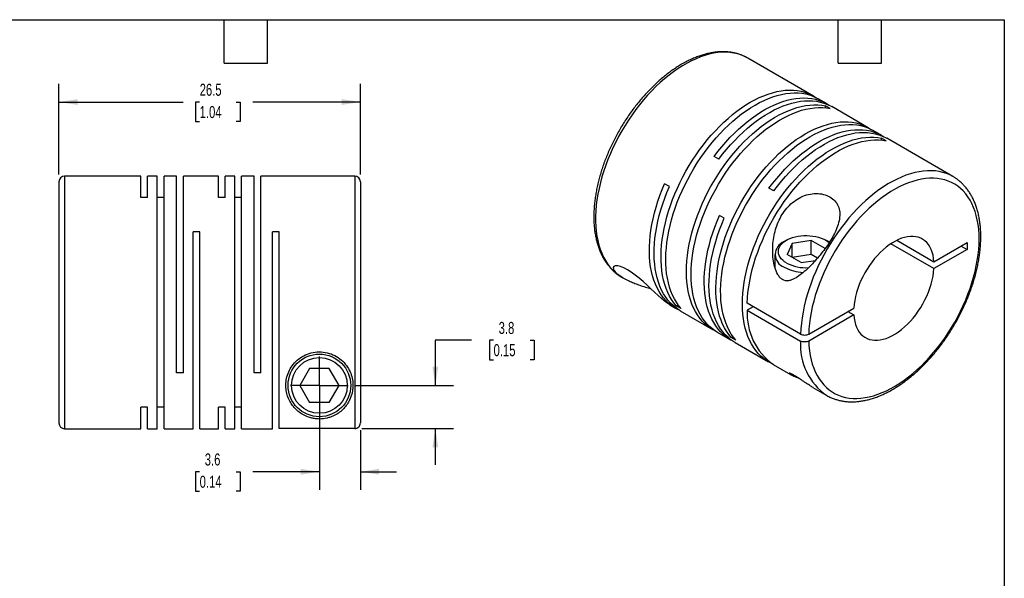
# Model space of a CAD drawing. Header units: millimetres. Extents: x 3 to 137, y 3 to 105.
# Tile 3 of 3: x 50 to 137, y 56 to 105. Entities that reach past the tile are written whole.
import ezdxf

# ---------------------------------------------------------------- set-up
doc = ezdxf.new("R2010")
doc.units = ezdxf.units.MM
doc.header["$LTSCALE"] = 0.5
doc.linetypes.add('SLD-Center', pattern=[19.05, 15.24, -1.27, 1.27, -1.27])
doc.linetypes.add('SLD-Solid', pattern=[0])
doc.layers.add('CENTER', color=40, linetype='SLD-Center')
doc.layers.add('DIMENSIONS', color=140, linetype='SLD-Solid', lineweight=25)
doc.layers.add('TEXT', color=140, linetype='SLD-Solid', lineweight=25)
doc.styles.add('SLDTEXTSTYLE0', font='TXT', dxfattribs={"width": 0.7})
doc.dimstyles.new('SLDDIMSTYLE0', dxfattribs={"dimtxt": 1.079004, "dimasz": 1.651, "dimexe": 0, "dimexo": 0.0625, "dimgap": 0.269751, "dimtad": 0, "dimtih": 1, "dimtoh": 1, "dimdec": 1, "dimrnd": 1e-09, "dimzin": 12, "dimdsep": 46, "dimtxsty": 'SLDTEXTSTYLE0', "dimsah": 1, "dimcen": 0.09, "dimadec": 0, "dimazin": 3, "dimtfac": 1, "dimtdec": 1, "dimtofl": 0, "dimtmove": 0, "dimatfit": 3, "dimfxl": 0, "dimfrac": 2, "dimtolj": 1, "dimtzin": 12, "dimarcsym": 0})
doc.dimstyles.new('SLDDIMSTYLE1', dxfattribs={"dimtxt": 1.079004, "dimasz": 1.651, "dimexe": 0, "dimexo": 0.0625, "dimgap": 0.269751, "dimtad": 0, "dimtih": 1, "dimtoh": 1, "dimdec": 1, "dimrnd": 1e-09, "dimzin": 12, "dimdsep": 46, "dimtxsty": 'SLDTEXTSTYLE0', "dimsah": 1, "dimcen": 0.09, "dimadec": 0, "dimazin": 3, "dimtfac": 1, "dimtdec": 1, "dimtmove": 0, "dimatfit": 0, "dimfxl": 0, "dimfrac": 2, "dimtolj": 1, "dimtzin": 12, "dimarcsym": 0})

# ---------------------------------------------------------------- blocks, each defined once
blk = doc.blocks.new('_D_5')
at = {"layer": 'DIMENSIONS'}
for p, q in [((53.413, 91.17), (53.413, 99.127)), ((79.913, 91.17), (79.913, 99.127)), ((53.413, 97.54), (64.322, 97.54)), ((65.785, 97.54), (65.422, 97.54)), ((65.422, 97.54), (65.422, 95.825)), ((68.991, 97.54), (69.353, 97.54)), ((69.353, 97.54), (69.353, 95.825)), ((79.913, 97.54), (70.453, 97.54)), ((65.422, 95.825), (65.785, 95.825)), ((69.353, 95.825), (68.991, 95.825))]:
    blk.add_line(p, q, dxfattribs=at)
for points in [[(53.413, 97.54), (55.064, 97.286), (55.064, 97.794)], [(79.913, 97.54), (78.262, 97.794), (78.262, 97.286)]]:
    blk.add_solid(points, dxfattribs=at)
at = {"layer": 'DIMENSIONS', "char_height": 1.0583, "attachment_point": 1, "style": 'SLDTEXTSTYLE0'}
for s, insert in [('26.5', (65.785, 99.146)), ('1.04', (65.785, 97.189))]:
    blk.add_mtext(s, dxfattribs=dict(at, insert=insert))
blk = doc.blocks.new('_D_6')
at = {"layer": 'DIMENSIONS'}
for p, q in [((76.313, 72), (76.313, 63.464)), ((79.913, 68.706), (79.913, 63.464)), ((65.785, 65.051), (65.422, 65.051)), ((65.422, 65.051), (65.422, 63.336)), ((68.991, 65.051), (69.353, 65.051)), ((69.353, 65.051), (69.353, 63.336)), ((76.313, 65.051), (70.453, 65.051)), ((79.913, 65.051), (83.088, 65.051)), ((65.422, 63.336), (65.785, 63.336)), ((69.353, 63.336), (68.991, 63.336))]:
    blk.add_line(p, q, dxfattribs=at)
for points in [[(76.313, 65.051), (74.662, 65.305), (74.662, 64.797)], [(79.913, 65.051), (81.564, 64.797), (81.564, 65.305)]]:
    blk.add_solid(points, dxfattribs=at)
at = {"layer": 'DIMENSIONS', "char_height": 1.0583, "attachment_point": 1, "style": 'SLDTEXTSTYLE0'}
for s, insert in [('3.6', (66.234, 66.657)), ('0.14', (65.785, 64.701))]:
    blk.add_mtext(s, dxfattribs=dict(at, insert=insert))
blk = doc.blocks.new('_D_7')
at = {"layer": 'DIMENSIONS'}
for p, q in [((89.679, 76.613), (86.504, 76.613)), ((86.504, 76.613), (86.504, 72.635)), ((91.624, 76.613), (91.262, 76.613)), ((91.262, 76.613), (91.262, 74.898)), ((94.831, 76.613), (95.193, 76.613)), ((95.193, 76.613), (95.193, 74.898)), ((91.262, 74.898), (91.624, 74.898)), ((95.193, 74.898), (94.831, 74.898)), ((79.488, 72.635), (88.091, 72.635)), ((80.048, 68.841), (88.091, 68.841)), ((86.504, 68.841), (86.504, 65.666))]:
    blk.add_line(p, q, dxfattribs=at)
for points in [[(86.504, 72.635), (86.758, 74.286), (86.25, 74.286)], [(86.504, 68.841), (86.25, 67.19), (86.758, 67.19)]]:
    blk.add_solid(points, dxfattribs=at)
at = {"layer": 'DIMENSIONS', "char_height": 1.0583, "attachment_point": 1, "style": 'SLDTEXTSTYLE0'}
for s, insert in [('3.8', (92.073, 78.218)), ('0.15', (91.624, 76.262))]:
    blk.add_mtext(s, dxfattribs=dict(at, insert=insert))
blk = doc.blocks.new('SW_CENTERMARKSYMBOL_2')
at = {"layer": 'CENTER', "color": 0}
for q in [(0, 2.54), (-2.54, 0), (0, -2.54), (2.54, 0)]:
    blk.add_line((0, 0), q, dxfattribs=at)

msp = doc.modelspace()

# ---------------------------------------------------------------- linework, layer by layer
for p, q in [((119.745, 98.069), (113.983, 101.395)), ((120.948, 97.375), (120.163, 97.828)), ((121.225, 96.978), (120.807, 97.218)), ((120.807, 97.04), (120.807, 97.218)), ((124.568, 95.285), (121.365, 97.134)), ((125.77, 94.591), (124.985, 95.044)), ((126.153, 94.132), (125.736, 94.373)), ((125.736, 94.194), (125.736, 94.373)), ((132.014, 90.986), (126.187, 94.35)), ((111.431, 92.508), (111.014, 92.749)), ((60.613, 91.035), (53.913, 91.035)), ((53.913, 91.035), (53.913, 68.835)), ((60.613, 89.142), (60.613, 91.035)), ((62.063, 91.035), (61.203, 91.035)), ((61.203, 89.142), (61.203, 91.035)), ((62.063, 68.835), (62.063, 91.035)), ((63.763, 91.035), (62.653, 91.035)), ((62.653, 68.835), (62.653, 91.035)), ((63.763, 73.735), (63.763, 91.035)), ((67.433, 91.035), (64.353, 91.035)), ((64.353, 73.735), (64.353, 91.035)), ((67.433, 89.142), (67.433, 91.035)), ((68.883, 91.035), (68.023, 91.035)), ((68.023, 89.142), (68.023, 91.035)), ((68.883, 68.835), (68.883, 91.035)), ((70.583, 91.035), (69.473, 91.035)), ((69.473, 68.835), (69.473, 91.035)), ((70.583, 73.735), (70.583, 91.035)), ((79.413, 91.035), (71.173, 91.035)), ((71.173, 73.735), (71.173, 91.035)), ((79.413, 91.035), (79.413, 68.841)), ((132.014, 90.986), (132.003, 90.992)), ((53.413, 90.535), (53.413, 69.335)), ((79.913, 90.535), (79.913, 69.341)), ((107.077, 90.111), (106.66, 90.352)), ((116.254, 89.724), (115.836, 89.965)), ((61.203, 89.142), (60.613, 89.142)), ((62.653, 89.142), (62.063, 89.142)), ((68.023, 89.142), (67.433, 89.142)), ((69.473, 89.142), (68.883, 89.142)), ((111.9, 87.327), (111.483, 87.568)), ((65.803, 86.135), (65.213, 86.135)), ((65.213, 68.835), (65.213, 86.135)), ((65.803, 68.835), (65.803, 86.135)), ((72.773, 86.135), (72.183, 86.135)), ((72.183, 68.835), (72.183, 86.135)), ((72.773, 68.841), (72.773, 86.135)), ((117.378, 85.395), (117.165, 85.272)), ((117.886, 85.102), (117.437, 84.136)), ((119.559, 85.36), (117.886, 85.102)), ((117.886, 83.877), (117.886, 85.102)), ((120.77, 84.661), (119.559, 85.36)), ((119.559, 84.136), (119.559, 85.36)), ((121.055, 85.272), (120.843, 85.395)), ((121.055, 85.272), (121.154, 85.212)), ((130.343, 82.898), (126.552, 85.087)), ((127.082, 85.393), (130.343, 83.51)), ((130.343, 83.51), (133.252, 85.19)), ((132.722, 84.884), (133.252, 84.577)), ((133.252, 85.19), (133.252, 84.577)), ((116.36, 84.15), (116.36, 83.007)), ((118.662, 83.429), (117.437, 84.136)), ((119.559, 84.136), (117.886, 83.877)), ((120.1, 83.823), (119.559, 84.136)), ((133.252, 84.577), (130.343, 82.898)), ((118.662, 83.429), (119.925, 83.624)), ((116.346, 83.03), (116.36, 83.051)), ((102.883, 82.169), (103.028, 82.086)), ((102.883, 82.169), (102.895, 82.163)), ((107.124, 79.721), (107.621, 79.434)), ((107.686, 79.635), (107.84, 79.724)), ((118.62, 77.151), (113.925, 79.861)), ((108.103, 79.394), (107.686, 79.635)), ((108.038, 79.193), (110.874, 77.556)), ((114.455, 79.555), (113.925, 79.249)), ((113.925, 79.249), (118.62, 76.538)), ((119.327, 77.151), (123.292, 79.44)), ((123.292, 78.828), (119.327, 76.539)), ((122.762, 79.134), (123.292, 78.828)), ((111.291, 77.316), (112.444, 76.65)), ((112.508, 76.851), (112.663, 76.94)), ((112.925, 76.61), (112.508, 76.851)), ((112.861, 76.409), (115.802, 74.711)), ((116.219, 74.47), (117.74, 73.593)), ((64.353, 73.735), (63.763, 73.735)), ((71.173, 73.735), (70.583, 73.735)), ((75.447, 74.135), (74.581, 72.635)), ((77.179, 74.135), (75.447, 74.135)), ((78.045, 72.635), (77.179, 74.135)), ((74.581, 72.635), (75.447, 71.135)), ((77.179, 71.135), (78.045, 72.635)), ((119.706, 72.457), (120.915, 71.76)), ((77.179, 71.135), (75.447, 71.135)), ((120.915, 71.76), (120.925, 71.754)), ((61.203, 70.728), (60.613, 70.728)), ((60.613, 68.835), (60.613, 70.728)), ((61.203, 68.835), (61.203, 70.728)), ((62.653, 70.728), (62.063, 70.728)), ((68.023, 70.728), (67.433, 70.728)), ((67.433, 68.835), (67.433, 70.728)), ((68.023, 68.835), (68.023, 70.728)), ((69.473, 70.728), (68.883, 70.728)), ((53.913, 68.835), (60.613, 68.835)), ((61.203, 68.835), (62.063, 68.835)), ((62.653, 68.835), (65.213, 68.835)), ((65.803, 68.835), (67.433, 68.835)), ((68.023, 68.835), (68.883, 68.835)), ((69.473, 68.835), (72.183, 68.835)), ((79.413, 68.841), (72.773, 68.841))]:
    msp.add_line(p, q)
at = {"flags": 128}
for points in [[(113.983, 101.395), (113.971, 101.402), (113.683, 101.551), (113.382, 101.674), (113.068, 101.773), (112.742, 101.845), (112.405, 101.893), (112.058, 101.914), (111.702, 101.91), (111.337, 101.879), (110.965, 101.823), (110.586, 101.741), (110.202, 101.634), (109.814, 101.502), (109.422, 101.345), (109.027, 101.163), (108.631, 100.958), (108.235, 100.729), (107.839, 100.477), (107.444, 100.203), (107.052, 99.907), (106.664, 99.591), (106.28, 99.255), (105.901, 98.9), (105.529, 98.526), (105.164, 98.136), (104.808, 97.729), (104.461, 97.307), (104.124, 96.871), (103.798, 96.422), (103.484, 95.961), (103.183, 95.489), (102.895, 95.008), (102.621, 94.518), (102.362, 94.022), (102.118, 93.52), (101.891, 93.014), (101.68, 92.504), (101.487, 91.993), (101.311, 91.481), (101.154, 90.969), (101.015, 90.46), (100.895, 89.954), (100.794, 89.453), (100.713, 88.958), (100.651, 88.47), (100.609, 87.991), (100.588, 87.521), (100.586, 87.062), (100.604, 86.615), (100.643, 86.181), (100.701, 85.762), (100.779, 85.358), (100.876, 84.97), (100.993, 84.6), (101.129, 84.248), (101.283, 83.916), (101.456, 83.603), (101.646, 83.311), (101.854, 83.041), (102.079, 82.793), (102.32, 82.569), (102.576, 82.367), (102.848, 82.19), (102.883, 82.169)], [(107.686, 79.635), (107.473, 79.897), (107.278, 80.18), (107.1, 80.485), (106.941, 80.809), (106.799, 81.154), (106.677, 81.516), (106.573, 81.896), (106.488, 82.293), (106.424, 82.705), (106.378, 83.132), (106.353, 83.573), (106.348, 84.025), (106.362, 84.489), (106.396, 84.963), (106.45, 85.446), (106.523, 85.936), (106.616, 86.433), (106.728, 86.935), (106.859, 87.441), (107.009, 87.949), (107.177, 88.459), (107.362, 88.968), (107.565, 89.477), (107.785, 89.982), (108.02, 90.484), (108.272, 90.981), (108.538, 91.471), (108.819, 91.954), (109.113, 92.428), (109.421, 92.892), (109.74, 93.344), (110.07, 93.784), (110.411, 94.211), (110.762, 94.623), (111.121, 95.02), (111.488, 95.4), (111.862, 95.762), (112.242, 96.106), (112.627, 96.43), (113.016, 96.735), (113.407, 97.018), (113.801, 97.28), (114.196, 97.519), (114.591, 97.735), (114.984, 97.928), (115.376, 98.097), (115.765, 98.242), (116.15, 98.362), (116.529, 98.456), (116.903, 98.526), (117.27, 98.57), (117.63, 98.588), (117.98, 98.581), (118.321, 98.548), (118.652, 98.489), (118.971, 98.405), (119.279, 98.296), (119.573, 98.162), (119.854, 98.004), (119.95, 97.941)], [(108.103, 79.394), (107.89, 79.656), (107.695, 79.939), (107.518, 80.244), (107.358, 80.569), (107.216, 80.913), (107.094, 81.275), (106.99, 81.655), (106.906, 82.052), (106.841, 82.465), (106.796, 82.891), (106.77, 83.332), (106.765, 83.784), (106.779, 84.248), (106.813, 84.722), (106.867, 85.205), (106.941, 85.696), (107.033, 86.192), (107.146, 86.694), (107.277, 87.2), (107.426, 87.708), (107.594, 88.218), (107.779, 88.728), (107.982, 89.236), (108.202, 89.742), (108.438, 90.244), (108.689, 90.74), (108.955, 91.231), (109.236, 91.713), (109.53, 92.187), (109.838, 92.651), (110.157, 93.103), (110.488, 93.544), (110.829, 93.97), (111.179, 94.382), (111.539, 94.779), (111.906, 95.159), (112.28, 95.521), (112.659, 95.865), (113.044, 96.19), (113.433, 96.494), (113.825, 96.777), (114.218, 97.039), (114.613, 97.278), (115.008, 97.495), (115.402, 97.688), (115.793, 97.856), (116.182, 98.001), (116.567, 98.121), (116.947, 98.216), (117.321, 98.285), (117.688, 98.329), (118.047, 98.347), (118.398, 98.34), (118.739, 98.307), (119.069, 98.248), (119.389, 98.164), (119.696, 98.055), (119.99, 97.921), (120.163, 97.828)], [(111.014, 92.749), (111.347, 93.186), (111.69, 93.609), (112.043, 94.018), (112.404, 94.411), (112.772, 94.787), (113.148, 95.146), (113.529, 95.485), (113.915, 95.805), (114.304, 96.105), (114.696, 96.384), (115.09, 96.641), (115.485, 96.875), (115.88, 97.086), (116.273, 97.274), (116.664, 97.437), (117.052, 97.577), (117.436, 97.691), (117.815, 97.78), (118.187, 97.844), (118.553, 97.882), (118.91, 97.895), (119.259, 97.882), (119.597, 97.843), (119.926, 97.779), (120.242, 97.689), (120.547, 97.575), (120.838, 97.435), (121.116, 97.271), (121.152, 97.247)], [(111.086, 77.443), (110.983, 77.496), (110.706, 77.66), (110.442, 77.848), (110.194, 78.059), (109.962, 78.294), (109.746, 78.551), (109.547, 78.83), (109.365, 79.13), (109.202, 79.45), (109.056, 79.79), (108.929, 80.149), (108.821, 80.525), (108.733, 80.918), (108.664, 81.327), (108.614, 81.751), (108.584, 82.188), (108.574, 82.639), (108.584, 83.1), (108.614, 83.572), (108.664, 84.053), (108.733, 84.542), (108.821, 85.037), (108.929, 85.538), (109.056, 86.043), (109.202, 86.551), (109.365, 87.061), (109.547, 87.57), (109.746, 88.079), (109.962, 88.585), (110.194, 89.088), (110.442, 89.586), (110.706, 90.078), (110.983, 90.562), (111.275, 91.038), (111.579, 91.504), (111.896, 91.96), (112.224, 92.403), (112.563, 92.832), (112.911, 93.248), (113.269, 93.648), (113.634, 94.032), (114.007, 94.398), (114.385, 94.746), (114.769, 95.075), (115.157, 95.383), (115.548, 95.672), (115.942, 95.938), (116.336, 96.182), (116.731, 96.404), (117.125, 96.602), (117.517, 96.776), (117.907, 96.926), (118.293, 97.052), (118.674, 97.152), (119.049, 97.227), (119.417, 97.276), (119.779, 97.3), (120.131, 97.299), (120.474, 97.271), (120.807, 97.218)], [(111.291, 77.316), (111.123, 77.419), (110.86, 77.607), (110.611, 77.818), (110.379, 78.053), (110.163, 78.31), (109.964, 78.589), (109.783, 78.889), (109.619, 79.209), (109.473, 79.549), (109.347, 79.908), (109.239, 80.284), (109.15, 80.677), (109.081, 81.086), (109.031, 81.51), (109.002, 81.948), (108.992, 82.398), (109.002, 82.859), (109.031, 83.331), (109.081, 83.812), (109.15, 84.301), (109.239, 84.796), (109.347, 85.297), (109.473, 85.802), (109.619, 86.31), (109.783, 86.82), (109.964, 87.329), (110.163, 87.838), (110.379, 88.344), (110.611, 88.847), (110.86, 89.345), (111.123, 89.837), (111.4, 90.322), (111.692, 90.797), (111.996, 91.264), (112.313, 91.719), (112.641, 92.162), (112.98, 92.592), (113.328, 93.007), (113.686, 93.407), (114.051, 93.791), (114.424, 94.157), (114.802, 94.505), (115.186, 94.834), (115.574, 95.143), (115.965, 95.431), (116.359, 95.697), (116.753, 95.942), (117.148, 96.163), (117.542, 96.361), (117.934, 96.535), (118.324, 96.685), (118.71, 96.811), (119.091, 96.911), (119.466, 96.986), (119.835, 97.035), (120.196, 97.059), (120.548, 97.058), (120.892, 97.03), (121.225, 96.978)], [(111.431, 92.508), (111.764, 92.945), (112.107, 93.369), (112.46, 93.777), (112.821, 94.17), (113.19, 94.546), (113.565, 94.905), (113.946, 95.244), (114.332, 95.565), (114.721, 95.864), (115.113, 96.143), (115.508, 96.4), (115.902, 96.634), (116.297, 96.845), (116.69, 97.033), (117.081, 97.197), (117.469, 97.336), (117.853, 97.45), (118.232, 97.539), (118.604, 97.603), (118.97, 97.641), (119.327, 97.654), (119.676, 97.641), (120.015, 97.602), (120.343, 97.538), (120.659, 97.449), (120.964, 97.334), (121.255, 97.195), (121.365, 97.134)], [(112.508, 76.851), (112.296, 77.113), (112.101, 77.396), (111.923, 77.701), (111.763, 78.026), (111.622, 78.37), (111.499, 78.732), (111.395, 79.112), (111.311, 79.509), (111.246, 79.921), (111.201, 80.348), (111.176, 80.789), (111.17, 81.241), (111.184, 81.705), (111.218, 82.179), (111.272, 82.662), (111.346, 83.152), (111.439, 83.649), (111.551, 84.151), (111.682, 84.657), (111.831, 85.165), (111.999, 85.675), (112.185, 86.185), (112.387, 86.693), (112.607, 87.199), (112.843, 87.7), (113.094, 88.197), (113.361, 88.687), (113.641, 89.17), (113.936, 89.644), (114.243, 90.108), (114.562, 90.56), (114.893, 91.001), (115.234, 91.427), (115.585, 91.839), (115.944, 92.236), (116.311, 92.616), (116.685, 92.978), (117.065, 93.322), (117.449, 93.646), (117.838, 93.951), (118.23, 94.234), (118.624, 94.496), (119.018, 94.735), (119.413, 94.952), (119.807, 95.144), (120.199, 95.313), (120.587, 95.458), (120.972, 95.578), (121.352, 95.672), (121.726, 95.742), (122.093, 95.786), (122.452, 95.804), (122.803, 95.797), (123.144, 95.764), (123.474, 95.705), (123.794, 95.621), (124.101, 95.512), (124.395, 95.378), (124.676, 95.22), (124.773, 95.157)], [(112.925, 76.61), (112.713, 76.872), (112.518, 77.155), (112.34, 77.46), (112.18, 77.785), (112.039, 78.129), (111.916, 78.491), (111.813, 78.871), (111.728, 79.268), (111.663, 79.681), (111.618, 80.107), (111.593, 80.548), (111.587, 81.001), (111.601, 81.464), (111.636, 81.938), (111.69, 82.421), (111.763, 82.912), (111.856, 83.408), (111.968, 83.91), (112.099, 84.416), (112.249, 84.924), (112.416, 85.434), (112.602, 85.944), (112.805, 86.452), (113.024, 86.958), (113.26, 87.46), (113.511, 87.956), (113.778, 88.447), (114.059, 88.929), (114.353, 89.403), (114.66, 89.867), (114.979, 90.319), (115.31, 90.76), (115.651, 91.186), (116.002, 91.599), (116.361, 91.995), (116.728, 92.375), (117.102, 92.737), (117.482, 93.081), (117.867, 93.406), (118.255, 93.71), (118.647, 93.993), (119.041, 94.255), (119.436, 94.494), (119.83, 94.711), (120.224, 94.904), (120.616, 95.073), (121.005, 95.217), (121.389, 95.337), (121.769, 95.432), (122.143, 95.501), (122.51, 95.545), (122.869, 95.563), (123.22, 95.556), (123.561, 95.523), (123.892, 95.464), (124.211, 95.38), (124.518, 95.271), (124.813, 95.137), (124.985, 95.044)], [(116.015, 74.598), (115.912, 74.651), (115.634, 74.814), (115.371, 75.002), (115.123, 75.214), (114.891, 75.449), (114.675, 75.706), (114.476, 75.985), (114.294, 76.285), (114.13, 76.605), (113.985, 76.945), (113.858, 77.304), (113.75, 77.68), (113.661, 78.073), (113.592, 78.482), (113.543, 78.906), (113.513, 79.343), (113.503, 79.793), (113.513, 80.255), (113.543, 80.727), (113.592, 81.208), (113.661, 81.697), (113.75, 82.192), (113.858, 82.693), (113.985, 83.198), (114.13, 83.706), (114.294, 84.215), (114.476, 84.725), (114.675, 85.234), (114.891, 85.74), (115.123, 86.243), (115.371, 86.741), (115.634, 87.233), (115.912, 87.717), (116.203, 88.193), (116.508, 88.659), (116.824, 89.114), (117.152, 89.557), (117.491, 89.987), (117.84, 90.403), (118.197, 90.803), (118.563, 91.186), (118.935, 91.553), (119.314, 91.901), (119.698, 92.229), (120.086, 92.538), (120.477, 92.826), (120.87, 93.093), (121.265, 93.337), (121.66, 93.559), (122.054, 93.757), (122.446, 93.931), (122.835, 94.081), (123.221, 94.206), (123.602, 94.307), (123.977, 94.382), (124.346, 94.431), (124.707, 94.455), (125.06, 94.453), (125.403, 94.426), (125.736, 94.373)], [(115.836, 89.965), (116.169, 90.402), (116.513, 90.826), (116.865, 91.234), (117.226, 91.627), (117.595, 92.003), (117.97, 92.362), (118.351, 92.701), (118.737, 93.021), (119.127, 93.321), (119.519, 93.6), (119.913, 93.857), (120.308, 94.091), (120.702, 94.302), (121.096, 94.49), (121.487, 94.653), (121.875, 94.793), (122.258, 94.907), (122.637, 94.996), (123.01, 95.06), (123.375, 95.098), (123.732, 95.111), (124.081, 95.098), (124.42, 95.059), (124.748, 94.995), (125.065, 94.905), (125.369, 94.791), (125.661, 94.651), (125.938, 94.488), (125.975, 94.463)], [(116.254, 89.724), (116.587, 90.161), (116.93, 90.585), (117.282, 90.993), (117.643, 91.386), (118.012, 91.763), (118.387, 92.121), (118.768, 92.46), (119.154, 92.781), (119.544, 93.08), (119.936, 93.359), (120.33, 93.616), (120.725, 93.85), (121.119, 94.061), (121.513, 94.249), (121.904, 94.413), (122.292, 94.552), (122.676, 94.666), (123.054, 94.755), (123.427, 94.819), (123.792, 94.857), (124.15, 94.87), (124.498, 94.857), (124.837, 94.818), (125.165, 94.754), (125.482, 94.665), (125.786, 94.55), (126.078, 94.411), (126.187, 94.35)], [(113.925, 79.861), (113.948, 80.334), (113.992, 80.816), (114.055, 81.306), (114.139, 81.803), (114.242, 82.307), (114.364, 82.815), (114.506, 83.326), (114.666, 83.839), (114.844, 84.353), (115.04, 84.866), (115.254, 85.377), (115.484, 85.885), (115.73, 86.388), (115.992, 86.885), (116.269, 87.375), (116.56, 87.856), (116.864, 88.328), (117.181, 88.789), (117.51, 89.238), (117.849, 89.673), (118.199, 90.095), (118.558, 90.5), (118.925, 90.89), (119.3, 91.261), (119.68, 91.615), (120.067, 91.949), (120.457, 92.262), (120.851, 92.555), (121.247, 92.826), (121.645, 93.074), (122.043, 93.3), (122.44, 93.501), (122.835, 93.679), (123.228, 93.832), (123.617, 93.959), (124.001, 94.062), (124.38, 94.138), (124.752, 94.189), (125.116, 94.214), (125.471, 94.213), (125.817, 94.186), (126.153, 94.132)], [(132.003, 90.992), (131.739, 91.13), (131.439, 91.256), (131.126, 91.356), (130.801, 91.431), (130.465, 91.48), (130.119, 91.504), (129.763, 91.502), (129.399, 91.474), (129.028, 91.42), (128.65, 91.34), (128.266, 91.235), (127.878, 91.105), (127.486, 90.95), (127.092, 90.77), (126.696, 90.567), (126.299, 90.34), (125.903, 90.09), (125.508, 89.818), (125.116, 89.524), (124.727, 89.209), (124.343, 88.875), (123.964, 88.521), (123.591, 88.149), (123.226, 87.76), (122.869, 87.355), (122.521, 86.934), (122.183, 86.499), (121.857, 86.051), (121.541, 85.591), (121.239, 85.12), (120.95, 84.639), (120.675, 84.151), (120.414, 83.655), (120.17, 83.153), (119.941, 82.647), (119.729, 82.138), (119.534, 81.627), (119.356, 81.114), (119.197, 80.603), (119.057, 80.094), (118.935, 79.588), (118.833, 79.086), (118.75, 78.59), (118.687, 78.102), (118.643, 77.622), (118.62, 77.151)], [(107.834, 79.321), (107.571, 79.464), (107.299, 79.643), (107.043, 79.846), (106.802, 80.073), (106.578, 80.323), (106.37, 80.596), (106.181, 80.89), (106.009, 81.205), (105.855, 81.54), (105.72, 81.895), (105.605, 82.268), (105.509, 82.658), (105.432, 83.065), (105.376, 83.487), (105.339, 83.924), (105.323, 84.373), (105.327, 84.835), (105.35, 85.308), (105.395, 85.79), (105.459, 86.28), (105.542, 86.778), (105.646, 87.281), (105.769, 87.789), (105.911, 88.301), (106.071, 88.814), (106.25, 89.328), (106.446, 89.841), (106.66, 90.352)], [(108.038, 79.193), (107.93, 79.258), (107.664, 79.441), (107.412, 79.647), (107.176, 79.877), (106.957, 80.129), (106.754, 80.403), (106.569, 80.699), (106.401, 81.015), (106.251, 81.35), (106.12, 81.705), (106.008, 82.077), (105.915, 82.467), (105.842, 82.873), (105.788, 83.293), (105.754, 83.728), (105.739, 84.175), (105.745, 84.634), (105.77, 85.104), (105.816, 85.583), (105.88, 86.07), (105.965, 86.564), (106.068, 87.064), (106.191, 87.568), (106.332, 88.076), (106.492, 88.585), (106.67, 89.095), (106.865, 89.604), (107.077, 90.111)], [(119.327, 76.539), (119.351, 76.105), (119.395, 75.685), (119.458, 75.28), (119.542, 74.891), (119.645, 74.518), (119.767, 74.163), (119.908, 73.827), (120.067, 73.511), (120.245, 73.215), (120.44, 72.94), (120.652, 72.688), (120.881, 72.458), (121.126, 72.252), (121.386, 72.069), (121.66, 71.911), (121.949, 71.778), (122.25, 71.67), (122.564, 71.587), (122.889, 71.53), (123.224, 71.499), (123.569, 71.494), (123.923, 71.514), (124.285, 71.561), (124.653, 71.633), (125.028, 71.731), (125.407, 71.854), (125.79, 72.002), (126.175, 72.175), (126.562, 72.371), (126.95, 72.592), (127.338, 72.835), (127.724, 73.101), (128.108, 73.388), (128.488, 73.696), (128.864, 74.024), (129.235, 74.371), (129.599, 74.737), (129.955, 75.119), (130.303, 75.518), (130.642, 75.932), (130.97, 76.36), (131.288, 76.801), (131.593, 77.254), (131.885, 77.717), (132.164, 78.19), (132.429, 78.67), (132.679, 79.157), (132.913, 79.65), (133.13, 80.146), (133.331, 80.646), (133.514, 81.146), (133.679, 81.647), (133.826, 82.147), (133.954, 82.643), (134.063, 83.136), (134.153, 83.624), (134.223, 84.105), (134.273, 84.578), (134.303, 85.042), (134.313, 85.496), (134.303, 85.938), (134.273, 86.367), (134.223, 86.783), (134.153, 87.183), (134.063, 87.567), (133.954, 87.934), (133.826, 88.283), (133.679, 88.613), (133.514, 88.923), (133.331, 89.212), (133.13, 89.48), (132.913, 89.725), (132.679, 89.948), (132.429, 90.147), (132.164, 90.321), (131.885, 90.472), (131.593, 90.597), (131.288, 90.697), (130.97, 90.772), (130.642, 90.821), (130.303, 90.844), (129.955, 90.841), (129.599, 90.812), (129.235, 90.757), (128.864, 90.677), (128.488, 90.571), (128.108, 90.44), (127.724, 90.284), (127.338, 90.104), (126.95, 89.9), (126.562, 89.672), (126.175, 89.421), (125.79, 89.149), (125.407, 88.855), (125.028, 88.54), (124.653, 88.206), (124.285, 87.853), (123.923, 87.482), (123.569, 87.094), (123.224, 86.69), (122.889, 86.272), (122.564, 85.839), (122.25, 85.395), (121.949, 84.938), (121.66, 84.472), (121.386, 83.997), (121.126, 83.514), (120.881, 83.025), (120.652, 82.532), (120.44, 82.034), (120.245, 81.534), (120.067, 81.033), (119.908, 80.533), (119.767, 80.034), (119.645, 79.538), (119.542, 79.047), (119.458, 78.561), (119.395, 78.082), (119.351, 77.612), (119.327, 77.151)], [(112.656, 76.537), (112.616, 76.557), (112.335, 76.715), (112.069, 76.898), (111.817, 77.104), (111.582, 77.334), (111.362, 77.586), (111.159, 77.86), (110.974, 78.156), (110.806, 78.472), (110.656, 78.807), (110.525, 79.162), (110.413, 79.534), (110.321, 79.924), (110.247, 80.329), (110.193, 80.75), (110.159, 81.185), (110.145, 81.632), (110.15, 82.091), (110.176, 82.561), (110.221, 83.04), (110.286, 83.527), (110.37, 84.021), (110.474, 84.521), (110.596, 85.025), (110.738, 85.533), (110.898, 86.042), (111.075, 86.552), (111.27, 87.061), (111.483, 87.568)], [(112.861, 76.409), (112.753, 76.474), (112.486, 76.657), (112.235, 76.863), (111.999, 77.093), (111.779, 77.345), (111.576, 77.619), (111.391, 77.915), (111.223, 78.231), (111.074, 78.566), (110.943, 78.921), (110.831, 79.293), (110.738, 79.683), (110.664, 80.089), (110.61, 80.509), (110.576, 80.944), (110.562, 81.391), (110.567, 81.85), (110.593, 82.32), (110.638, 82.799), (110.703, 83.286), (110.787, 83.78), (110.891, 84.28), (111.014, 84.784), (111.155, 85.292), (111.315, 85.801), (111.492, 86.311), (111.688, 86.82), (111.9, 87.327)], [(117.378, 83.395), (117.201, 83.508), (117.046, 83.633), (116.915, 83.766), (116.811, 83.907), (116.733, 84.053), (116.683, 84.204), (116.661, 84.356), (116.668, 84.509), (116.704, 84.661), (116.768, 84.81), (116.86, 84.953), (116.978, 85.091), (117.12, 85.22), (117.287, 85.339), (117.474, 85.447), (117.681, 85.543), (117.905, 85.626), (118.142, 85.694), (118.391, 85.747), (118.649, 85.784), (118.911, 85.804), (119.177, 85.808), (119.441, 85.796), (119.702, 85.767), (119.955, 85.722), (120.199, 85.662), (120.43, 85.586), (120.645, 85.497), (120.843, 85.395), (121.02, 85.281), (121.142, 85.185)], [(130.343, 83.51), (130.313, 83.804), (130.261, 84.082), (130.19, 84.342), (130.099, 84.585), (129.988, 84.807), (129.859, 85.007), (129.712, 85.185), (129.547, 85.34), (129.367, 85.469), (129.172, 85.574), (128.963, 85.653), (128.741, 85.705), (128.508, 85.731), (128.265, 85.73), (128.014, 85.702), (127.756, 85.647), (127.492, 85.566), (127.224, 85.459), (126.953, 85.327), (126.682, 85.17), (126.412, 84.99), (126.144, 84.788), (125.88, 84.564), (125.622, 84.32), (125.37, 84.058), (125.127, 83.779), (124.894, 83.484), (124.673, 83.176), (124.463, 82.856), (124.268, 82.526), (124.088, 82.188), (123.924, 81.844), (123.777, 81.496), (123.648, 81.146), (123.537, 80.797), (123.446, 80.449), (123.374, 80.106), (123.323, 79.769), (123.292, 79.44)], [(107.124, 79.722), (107.111, 79.729), (106.953, 79.829), (106.783, 79.95), (106.596, 80.097), (106.394, 80.268), (106.102, 80.531), (105.776, 80.836), (105.462, 81.134), (105.12, 81.455), (104.785, 81.759), (104.43, 82.063), (104.086, 82.337), (103.735, 82.589), (103.403, 82.797), (103.084, 82.964), (102.791, 83.08), (102.536, 83.142), (102.327, 83.146), (102.189, 83.088), (102.137, 82.985), (102.166, 82.842), (102.23, 82.729), (102.328, 82.609), (102.462, 82.479), (102.626, 82.347), (102.626, 82.347)], [(123.292, 78.828), (123.323, 78.534), (123.374, 78.256), (123.446, 77.996), (123.537, 77.754), (123.648, 77.532), (123.777, 77.331), (123.924, 77.153), (124.088, 76.999), (124.268, 76.869), (124.463, 76.764), (124.673, 76.685), (124.894, 76.633), (125.127, 76.607), (125.37, 76.609), (125.622, 76.637), (125.88, 76.691), (126.144, 76.772), (126.412, 76.879), (126.682, 77.011), (126.953, 77.168), (127.224, 77.348), (127.492, 77.55), (127.756, 77.774), (128.014, 78.018), (128.265, 78.28), (128.508, 78.559), (128.741, 78.854), (128.963, 79.162), (129.172, 79.482), (129.367, 79.812), (129.547, 80.15), (129.712, 80.494), (129.859, 80.842), (129.988, 81.192), (130.099, 81.542), (130.19, 81.889), (130.261, 82.232), (130.313, 82.569), (130.343, 82.898)]]:
    msp.add_lwpolyline(points, dxfattribs=at)
for radius in [2.75, 2.45]:
    msp.add_circle((76.313, 72.635), radius)
for centre, radius, start, end in [((53.913, 90.535), 0.5, 90, 180), ((79.413, 90.535), 0.5, 0, 90), ((117.595, 84.15), 1.202, 110.94412, 249.072), ((119.071, 86.618), 3.641, 242.29132, 273.85711), ((118.977, 86.36), 3.793, 241.48699, 268.17955), ((119.409, 78.943), 5.493, 176.8035, 234.50179), ((123.98, 76.172), 5.373, 176.09232, 235.21297), ((53.913, 69.335), 0.5, 180, 270)]:
    msp.add_arc(centre, radius, start, end)
for points, knots in [([(113.986, 101.39), (113.943, 101.415), (113.809, 101.495), (113.571, 101.607), (113.271, 101.724), (112.96, 101.817), (112.639, 101.888), (112.308, 101.935), (111.969, 101.96), (111.621, 101.96), (111.265, 101.937), (110.903, 101.891), (110.534, 101.821), (110.161, 101.727), (109.784, 101.61), (109.404, 101.47), (109.022, 101.307), (108.639, 101.122), (108.256, 100.916), (107.873, 100.688), (107.493, 100.441), (107.114, 100.173), (106.739, 99.886), (106.369, 99.581), (106.003, 99.258), (105.643, 98.918), (105.289, 98.563), (104.943, 98.191), (104.605, 97.806), (104.275, 97.407), (103.955, 96.995), (103.646, 96.572), (103.346, 96.137), (103.059, 95.694), (102.783, 95.241), (102.521, 94.78), (102.271, 94.313), (102.036, 93.84), (101.814, 93.362), (101.608, 92.881), (101.417, 92.398), (101.242, 91.912), (101.083, 91.427), (100.941, 90.942), (100.816, 90.458), (100.708, 89.978), (100.617, 89.501), (100.545, 89.029), (100.49, 88.563), (100.454, 88.104), (100.436, 87.653), (100.437, 87.211), (100.457, 86.779), (100.495, 86.358), (100.553, 85.949), (100.629, 85.553), (100.723, 85.171), (100.837, 84.804), (100.968, 84.453), (101.117, 84.119), (101.284, 83.804), (101.468, 83.507), (101.668, 83.23), (101.884, 82.973), (102.115, 82.738), (102.36, 82.523), (102.62, 82.333), (102.799, 82.213), (102.895, 82.163), (102.896, 82.162)], [0, 0, 0, 0, 0.006853, 0.021597, 0.036345, 0.051119, 0.065938, 0.080818, 0.095772, 0.110803, 0.125912, 0.141094, 0.156342, 0.171646, 0.186994, 0.202376, 0.217782, 0.233203, 0.248633, 0.264065, 0.279496, 0.294922, 0.310341, 0.325753, 0.341158, 0.356554, 0.371942, 0.387324, 0.402699, 0.418068, 0.433432, 0.448792, 0.464148, 0.479502, 0.494855, 0.510208, 0.525561, 0.540915, 0.556271, 0.57163, 0.586994, 0.602362, 0.617736, 0.633117, 0.648505, 0.663902, 0.679308, 0.694724, 0.710149, 0.725584, 0.741028, 0.756479, 0.771937, 0.787397, 0.802855, 0.818303, 0.833734, 0.849139, 0.864507, 0.879826, 0.895085, 0.910273, 0.925382, 0.940409, 0.955355, 0.970227, 0.985038, 0.999806, 1, 1, 1, 1]), ([(120.927, 71.756), (120.989, 71.721), (121.142, 71.633), (121.403, 71.517), (121.705, 71.405), (122.019, 71.318), (122.342, 71.253), (122.675, 71.212), (123.017, 71.193), (123.367, 71.199), (123.725, 71.228), (124.089, 71.281), (124.458, 71.357), (124.833, 71.457), (125.211, 71.58), (125.591, 71.725), (125.974, 71.894), (126.357, 72.084), (126.74, 72.296), (127.122, 72.529), (127.502, 72.782), (127.88, 73.055), (128.254, 73.346), (128.623, 73.656), (128.988, 73.983), (129.346, 74.327), (129.698, 74.687), (130.042, 75.062), (130.378, 75.451), (130.705, 75.854), (131.023, 76.268), (131.33, 76.695), (131.626, 77.131), (131.91, 77.578), (132.183, 78.033), (132.442, 78.495), (132.688, 78.964), (132.92, 79.438), (133.137, 79.917), (133.34, 80.399), (133.527, 80.883), (133.698, 81.368), (133.852, 81.854), (133.99, 82.338), (134.111, 82.821), (134.215, 83.301), (134.3, 83.776), (134.368, 84.247), (134.418, 84.711), (134.449, 85.168), (134.462, 85.617), (134.457, 86.056), (134.432, 86.486), (134.389, 86.904), (134.327, 87.31), (134.246, 87.702), (134.146, 88.081), (134.029, 88.444), (133.892, 88.79), (133.739, 89.119), (133.567, 89.43), (133.379, 89.722), (133.175, 89.993), (132.955, 90.245), (132.721, 90.475), (132.472, 90.683), (132.232, 90.857), (132.07, 90.951), (132.001, 90.991)], [0, 0, 0, 0, 0.009802, 0.024559, 0.039325, 0.054122, 0.06897, 0.083882, 0.098869, 0.113934, 0.129076, 0.144291, 0.159568, 0.174898, 0.19027, 0.205673, 0.221098, 0.236537, 0.251982, 0.267429, 0.282872, 0.298311, 0.313743, 0.329167, 0.344583, 0.359992, 0.375393, 0.390787, 0.406174, 0.421556, 0.436933, 0.452306, 0.467676, 0.483044, 0.498411, 0.513778, 0.529145, 0.544514, 0.559885, 0.575259, 0.590638, 0.606022, 0.621412, 0.636809, 0.652214, 0.667627, 0.68305, 0.698482, 0.713924, 0.729375, 0.744836, 0.760303, 0.775776, 0.791251, 0.80672, 0.822179, 0.837619, 0.85303, 0.868401, 0.88372, 0.898975, 0.914157, 0.929259, 0.944279, 0.959218, 0.974087, 0.988899, 1, 1, 1, 1]), ([(117.024, 81.933), (117.195, 81.834), (117.382, 81.813), (117.651, 81.853), (117.741, 81.878), (117.916, 81.943), (118.002, 81.984), (118.258, 82.12), (118.423, 82.231), (118.746, 82.475), (118.905, 82.608), (119.377, 83.034), (119.691, 83.356), (120.295, 84.038), (120.589, 84.402), (121.143, 85.179), (121.393, 85.579), (121.705, 86.208), (121.794, 86.418), (121.94, 86.838), (121.995, 87.05), (122.059, 87.46), (122.069, 87.661), (122.035, 88.046), (121.992, 88.226), (121.849, 88.566), (121.751, 88.72), (121.504, 88.993), (121.354, 89.112), (121.016, 89.304), (120.825, 89.379), (120.418, 89.477), (120.204, 89.502), (119.756, 89.498), (119.53, 89.47), (119.084, 89.363), (118.859, 89.283), (118.434, 89.079), (118.233, 88.956), (117.851, 88.669), (117.675, 88.507), (117.354, 88.159), (117.208, 87.971), (116.945, 87.572), (116.831, 87.366), (116.531, 86.731), (116.388, 86.286), (116.199, 85.356), (116.155, 84.889), (116.164, 84.187), (116.179, 83.952), (116.238, 83.484), (116.282, 83.254), (116.408, 82.807), (116.49, 82.587), (116.656, 82.297), (116.719, 82.205), (116.861, 82.048), (116.939, 81.982), (117.024, 81.933)], [0, 0, 0, 0, 0.03125, 0.03125, 0.046875, 0.046875, 0.0625, 0.0625, 0.09375, 0.09375, 0.125, 0.125, 0.1875, 0.1875, 0.25, 0.25, 0.3125, 0.3125, 0.34375, 0.34375, 0.375, 0.375, 0.40625, 0.40625, 0.4375, 0.4375, 0.46875, 0.46875, 0.5, 0.5, 0.53125, 0.53125, 0.5625, 0.5625, 0.59375, 0.59375, 0.625, 0.625, 0.65625, 0.65625, 0.6875, 0.6875, 0.71875, 0.71875, 0.75, 0.75, 0.8125, 0.8125, 0.875, 0.875, 0.90625, 0.90625, 0.9375, 0.9375, 0.96875, 0.96875, 0.984375, 0.984375, 1, 1, 1, 1]), ([(102.626, 82.347), (102.744, 82.266), (102.982, 82.102), (103.404, 81.881), (103.834, 81.689), (104.262, 81.52), (104.723, 81.36), (105.124, 81.232), (105.379, 81.158), (105.462, 81.134)], [0, 0, 0, 0, 0.178852, 0.361026, 0.501234, 0.64146, 0.785879, 0.930287, 1, 1, 1, 1]), ([(118.62, 77.151), (118.713, 77.097), (118.843, 77.066), (119.104, 77.066), (119.234, 77.097), (119.327, 77.151)], [0, 0, 0, 0, 0.5, 0.5, 1, 1, 1, 1]), ([(119.327, 76.539), (119.234, 76.485), (119.104, 76.454), (118.843, 76.454), (118.713, 76.485), (118.62, 76.538)], [0, 0, 0, 0, 0.5, 0.5, 1, 1, 1, 1]), ([(76.313, 69.685), (76.554, 69.685), (76.788, 69.716), (77.095, 69.789), (77.193, 69.818), (77.377, 69.882), (77.463, 69.917), (77.711, 70.031), (77.859, 70.117), (78.128, 70.304), (78.251, 70.405), (78.59, 70.734), (78.781, 70.988), (79.074, 71.549), (79.179, 71.859), (79.281, 72.54), (79.276, 72.9), (79.149, 73.467), (79.088, 73.655), (78.921, 74.028), (78.814, 74.213), (78.558, 74.56), (78.407, 74.725), (78.063, 75.02), (77.873, 75.149), (77.457, 75.364), (77.235, 75.447), (76.775, 75.558), (76.534, 75.586), (76.059, 75.583), (75.819, 75.553), (75.36, 75.437), (75.142, 75.353), (74.727, 75.134), (74.539, 75.003), (74.202, 74.708), (74.051, 74.541), (73.798, 74.193), (73.695, 74.011), (73.53, 73.636), (73.47, 73.447), (73.389, 73.074), (73.368, 72.889), (73.359, 72.526), (73.371, 72.352), (73.448, 71.852), (73.553, 71.545), (73.85, 70.979), (74.037, 70.731), (74.376, 70.404), (74.5, 70.302), (74.773, 70.113), (74.92, 70.028), (75.247, 69.878), (75.43, 69.812), (75.736, 69.74), (75.846, 69.72), (76.074, 69.692), (76.192, 69.685), (76.313, 69.685)], [0, 0, 0, 0, 0.03125, 0.03125, 0.046875, 0.046875, 0.0625, 0.0625, 0.09375, 0.09375, 0.125, 0.125, 0.1875, 0.1875, 0.25, 0.25, 0.3125, 0.3125, 0.34375, 0.34375, 0.375, 0.375, 0.40625, 0.40625, 0.4375, 0.4375, 0.46875, 0.46875, 0.5, 0.5, 0.53125, 0.53125, 0.5625, 0.5625, 0.59375, 0.59375, 0.625, 0.625, 0.65625, 0.65625, 0.6875, 0.6875, 0.71875, 0.71875, 0.75, 0.75, 0.8125, 0.8125, 0.875, 0.875, 0.90625, 0.90625, 0.9375, 0.9375, 0.96875, 0.96875, 0.984375, 0.984375, 1, 1, 1, 1]), ([(118.05, 73.522), (118.012, 73.544), (117.935, 73.587), (117.839, 73.635), (117.753, 73.674), (117.683, 73.699), (117.628, 73.711), (117.603, 73.703), (117.622, 73.67), (117.698, 73.614), (117.834, 73.54), (118.013, 73.458), (118.202, 73.379), (118.349, 73.321), (118.413, 73.296)], [0, 0, 0, 0, 0.0474029, 0.0960747, 0.1461345, 0.208628, 0.2726585, 0.366652, 0.4629715, 0.586072, 0.7123337, 0.8152427, 0.9201393, 1, 1, 1, 1]), ([(119.707, 72.458), (119.627, 72.505), (119.448, 72.61), (119.174, 72.788), (118.901, 72.97), (118.686, 73.116), (118.498, 73.241), (118.343, 73.342), (118.189, 73.44), (118.097, 73.494), (118.05, 73.522)], [0, 0, 0, 0, 0.16409, 0.369428, 0.507694, 0.64922, 0.735568, 0.823718, 0.910208, 1, 1, 1, 1]), ([(79.413, 68.841), (79.545, 68.841), (79.674, 68.895), (79.858, 69.08), (79.913, 69.209), (79.913, 69.341)], [0, 0, 0, 0, 0.5, 0.5, 1, 1, 1, 1])]:
    msp.add_open_spline(points, degree=3, knots=knots)
at = {"layer": 'TEXT'}
for p, q in [((3.175, 104.775), (136.525, 104.775)), ((67.945, 100.965), (67.945, 104.775)), ((71.755, 100.965), (71.755, 104.775)), ((121.92, 100.965), (121.92, 104.775)), ((125.73, 100.965), (125.73, 104.775)), ((136.525, 104.775), (136.525, 3.175)), ((67.945, 100.965), (71.755, 100.965)), ((121.92, 100.965), (125.73, 100.965))]:
    msp.add_line(p, q, dxfattribs=at)

# ---------------------------------------------------------------- block references
at = {"layer": 'CENTER'}
msp.add_blockref('SW_CENTERMARKSYMBOL_2', (76.313, 72.635), dxfattribs=at)

# ---------------------------------------------------------------- dimensions: what is measured, and where the dimension line sits
at = {"layer": 'DIMENSIONS'}
for base, p1, p2, dimstyle, picture, middle in [((53.413, 97.54), (79.913, 90.535), (53.413, 90.535), 'SLDDIMSTYLE0', '_D_5', (67.388, 97.54)), ((79.913, 65.051), (76.313, 72.635), (79.913, 69.341), 'SLDDIMSTYLE1', '_D_6', (67.388, 65.051))]:
    dim = msp.add_linear_dim(base=base, p1=p1, p2=p2, dimstyle=dimstyle, dxfattribs=at)
    dim.commit()
    dim.dimension.update_dxf_attribs({"geometry": picture, "text_midpoint": middle, "dimtype": 160})
dim = msp.add_linear_dim(base=(86.504, 72.635), p1=(79.413, 68.841), p2=(78.853, 72.635), angle=90, dimstyle='SLDDIMSTYLE1', dxfattribs=at)
dim.commit()
dim.dimension.update_dxf_attribs({"geometry": '_D_7', "text_midpoint": (86.504, 76.613), "dimtype": 160})

doc.saveas('drawing.dxf')
